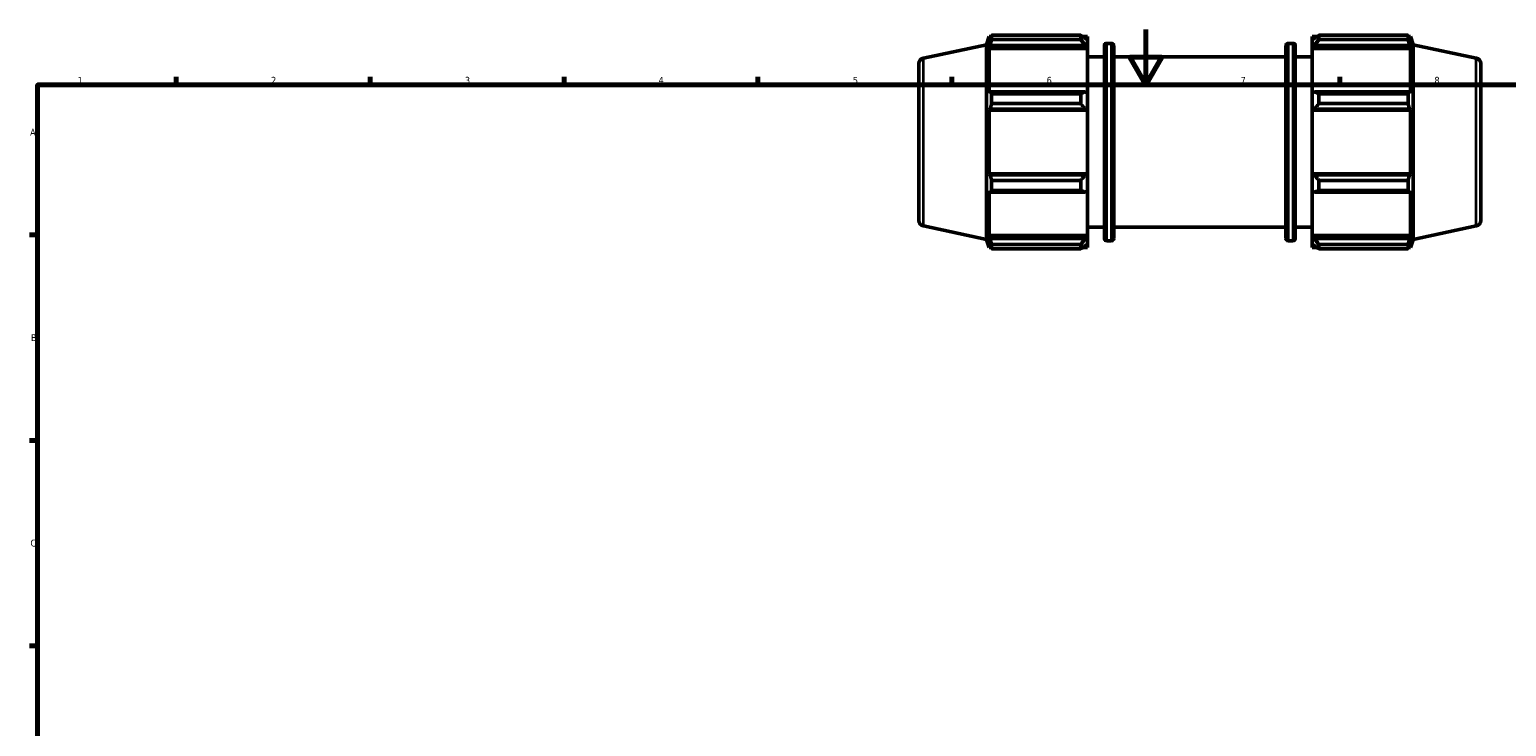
# Model space of a CAD drawing. Header units: millimetres. Extents: x 0 to 931, y 0 to 945.
# Tile 3 of 6: x 17 to 551, y 342 to 594. Entities that reach past the tile are written whole.
import ezdxf

# ---------------------------------------------------------------- set-up
doc = ezdxf.new("R2010")
doc.units = ezdxf.units.MM
for name, color, linetype, lineweight in [('Border (ISO)', 7, 'Continuous', 70), ('Visible (ISO)', 7, 'Continuous', 50), ('Visible Narrow (ISO)', 7, 'Continuous', 35)]:
    doc.layers.add(name, color=color, linetype=linetype, lineweight=lineweight)
doc.styles.add('Note Text (ISO)', font='tahoma.ttf')

# ---------------------------------------------------------------- blocks, each defined once
blk = doc.blocks.new('Borders Default Border')
at = {"layer": 'Border (ISO)'}
for p, q in [((70.08, 574), (70.08, 576.9)), ((140.17, 574), (140.17, 576.9)), ((210.25, 574), (210.25, 576.9)), ((280.33, 574), (280.33, 576.9)), ((350.42, 574), (350.42, 576.9)), ((490.58, 574), (490.58, 576.9)), ((20, 519.75), (17.1, 519.75)), ((20, 445.5), (17.1, 445.5)), ((20, 371.25), (17.1, 371.25))]:
    blk.add_line(p, q, dxfattribs=at)
at = {"layer": 'Border (ISO)', "flags": 128}
for points in [[(420.5, 594), (420.5, 574), (414.73, 584), (426.27, 584), (420.5, 574)], [(20, 20), (20, 574), (821, 574), (821, 20), (20, 20)]]:
    blk.add_lwpolyline(points, dxfattribs=at)
at = {"layer": 'Border (ISO)', "color": 232, "true_color": 0xca0064, "char_height": 2.5, "attachment_point": 7, "style": 'Note Text (ISO)'}
for s, insert in [('1', (34.48, 574.4)), ('2', (104.37, 574.4)), ('3', (174.43, 574.35)), ('4', (244.42, 574.4)), ('5', (314.64, 574.35)), ('6', (384.66, 574.35)), ('7', (454.77, 574.4)), ('8', (524.81, 574.34)), ('A', (17.29, 555.62)), ('B', (17.59, 481.37)), ('C', (17.43, 407.08))]:
    blk.add_mtext(s, dxfattribs=dict(at, insert=insert))

msp = doc.modelspace()

# ---------------------------------------------------------------- linework, layer by layer
at = {"layer": 'Visible (ISO)'}
for p, q in [((340.1154, 583.6774), (362.8912, 588.5185)), ((362.8912, 588.5185), (363.8504, 591.4706)), ((362.8912, 518.1628), (362.8912, 588.5185)), ((363.8504, 591.4706), (363.8504, 589.7059)), ((363.8504, 591.4706), (364.5508, 591.4706)), ((364.2501, 590.8789), (363.8504, 589.7059)), ((363.8504, 587.1624), (364.2501, 588.2534)), ((399.4312, 587.1624), (363.8504, 587.1624)), ((363.8504, 587.1624), (363.8504, 570.9471)), ((364.2501, 588.2534), (398.6112, 588.2534)), ((364.7829, 590.4361), (364.7829, 591.9187)), ((364.7829, 591.9187), (396.9712, 591.9187)), ((396.9712, 590.4361), (364.7829, 590.4361)), ((396.9712, 590.4361), (396.9712, 591.9187)), ((397.6858, 591.4706), (399.4312, 591.4706)), ((399.4312, 590.0969), (398.6112, 590.8789)), ((398.6112, 588.2534), (399.4312, 587.526)), ((399.4312, 590.0969), (399.4312, 591.4706)), ((399.4312, 590.0969), (399.4312, 587.526)), ((399.4312, 587.526), (399.4312, 587.1624)), ((399.4312, 571.1364), (399.4312, 587.1624)), ((405.5212, 518.4706), (405.5212, 588.2106)), ((406.3212, 589.0106), (408.1046, 589.0106)), ((408.9046, 588.2106), (408.9046, 518.4706)), ((471.1579, 518.4706), (471.1579, 588.2106)), ((471.9579, 589.0106), (473.7412, 589.0106)), ((474.5412, 588.2106), (474.5412, 518.4706)), ((480.6312, 591.4706), (480.6312, 590.0969)), ((480.6312, 591.4706), (482.3766, 591.4706)), ((481.4512, 590.8789), (480.6312, 590.0969)), ((480.6312, 587.526), (480.6312, 590.0969)), ((480.6312, 587.526), (481.4512, 588.2534)), ((480.6312, 587.1624), (480.6312, 587.526)), ((480.6312, 587.1624), (480.6312, 571.1364)), ((480.6312, 587.1624), (516.212, 587.1624)), ((481.4512, 588.2534), (515.8124, 588.2534)), ((483.0912, 591.9187), (483.0912, 590.4361)), ((483.0912, 591.9187), (515.2795, 591.9187)), ((515.2795, 590.4361), (483.0912, 590.4361)), ((515.2795, 590.4361), (515.2795, 591.9187)), ((515.5117, 591.4706), (516.212, 591.4706)), ((516.212, 589.7059), (515.8124, 590.8789)), ((515.8124, 588.2534), (516.212, 587.1624)), ((516.212, 589.7059), (516.212, 591.4706)), ((517.1712, 588.5185), (516.212, 591.4706)), ((516.212, 570.9471), (516.212, 587.1624)), ((517.1712, 518.1628), (517.1712, 588.5185)), ((539.947, 583.6774), (517.1712, 588.5185)), ((399.4312, 584.0906), (405.5212, 584.0906)), ((408.9046, 584.0906), (471.1579, 584.0906)), ((474.5412, 584.0906), (480.6312, 584.0906)), ((338.5312, 581.7211), (338.5312, 524.9602)), ((541.5312, 581.7211), (541.5312, 524.9602)), ((364.2501, 571.5151), (363.8504, 570.9471)), ((398.6112, 571.5151), (364.2501, 571.5151)), ((399.4312, 571.1364), (398.6112, 571.5151)), ((399.4312, 571.1364), (399.4312, 564.9298)), ((481.4512, 571.5151), (480.6312, 571.1364)), ((480.6312, 564.9298), (480.6312, 571.1364)), ((515.8124, 571.5151), (481.4512, 571.5151)), ((516.212, 570.9471), (515.8124, 571.5151)), ((364.7829, 567.2235), (364.7829, 570.8028)), ((364.7829, 570.8028), (396.9712, 570.8028)), ((396.9712, 567.2235), (364.7829, 567.2235)), ((396.9712, 567.2235), (396.9712, 570.8028)), ((483.0912, 570.8028), (483.0912, 567.2235)), ((483.0912, 570.8028), (515.2795, 570.8028)), ((515.2795, 567.2235), (483.0912, 567.2235)), ((515.2795, 567.2235), (515.2795, 570.8028)), ((363.8504, 564.8065), (364.2501, 565.1764)), ((399.4312, 564.8065), (363.8504, 564.8065)), ((363.8504, 564.8065), (363.8504, 541.8747)), ((364.2501, 565.1764), (398.6112, 565.1764)), ((398.6112, 565.1764), (399.4312, 564.9298)), ((399.4312, 564.9298), (399.4312, 564.8065)), ((399.4312, 541.8747), (399.4312, 564.8065)), ((480.6312, 564.9298), (481.4512, 565.1764)), ((480.6312, 564.8065), (480.6312, 564.9298)), ((480.6312, 564.8065), (480.6312, 541.8747)), ((480.6312, 564.8065), (516.212, 564.8065)), ((481.4512, 565.1764), (515.8124, 565.1764)), ((515.8124, 565.1764), (516.212, 564.8065)), ((516.212, 541.8747), (516.212, 564.8065)), ((364.2501, 541.5048), (363.8504, 541.8747)), ((399.4312, 541.8747), (363.8504, 541.8747)), ((398.6112, 541.5048), (364.2501, 541.5048)), ((364.7829, 535.8785), (364.7829, 539.4578)), ((364.7829, 539.4578), (396.9712, 539.4578)), ((396.9712, 535.8785), (396.9712, 539.4578)), ((399.4312, 541.7514), (398.6112, 541.5048)), ((399.4312, 541.8747), (399.4312, 541.7514)), ((399.4312, 541.7514), (399.4312, 535.5448)), ((480.6312, 541.7514), (480.6312, 541.8747)), ((480.6312, 541.8747), (516.212, 541.8747)), ((480.6312, 535.5448), (480.6312, 541.7514)), ((481.4512, 541.5048), (480.6312, 541.7514)), ((515.8124, 541.5048), (481.4512, 541.5048)), ((483.0912, 539.4578), (483.0912, 535.8785)), ((483.0912, 539.4578), (515.2795, 539.4578)), ((515.2795, 535.8785), (515.2795, 539.4578)), ((516.212, 541.8747), (515.8124, 541.5048)), ((363.8504, 535.7342), (364.2501, 535.1662)), ((363.8504, 535.7342), (363.8504, 519.5189)), ((364.2501, 535.1662), (398.6112, 535.1662)), ((396.9712, 535.8785), (364.7829, 535.8785)), ((398.6112, 535.1662), (399.4312, 535.5448)), ((399.4312, 519.5189), (399.4312, 535.5448)), ((480.6312, 535.5448), (481.4512, 535.1662)), ((480.6312, 535.5448), (480.6312, 519.5189)), ((481.4512, 535.1662), (515.8124, 535.1662)), ((515.2795, 535.8785), (483.0912, 535.8785)), ((515.8124, 535.1662), (516.212, 535.7342)), ((516.212, 519.5189), (516.212, 535.7342)), ((340.1154, 523.0039), (362.8912, 518.1628)), ((362.8912, 518.1628), (363.8504, 515.2106)), ((364.2501, 518.4279), (363.8504, 519.5189)), ((399.4312, 519.5189), (363.8504, 519.5189)), ((398.6112, 518.4279), (364.2501, 518.4279)), ((399.4312, 519.1552), (398.6112, 518.4279)), ((399.4312, 522.5906), (405.5212, 522.5906)), ((399.4312, 519.5189), (399.4312, 519.1552)), ((399.4312, 519.1552), (399.4312, 516.5844)), ((408.9046, 522.5906), (471.1579, 522.5906)), ((474.5412, 522.5906), (480.6312, 522.5906)), ((480.6312, 519.1552), (480.6312, 519.5189)), ((480.6312, 519.5189), (516.212, 519.5189)), ((480.6312, 516.5844), (480.6312, 519.1552)), ((481.4512, 518.4279), (480.6312, 519.1552)), ((515.8124, 518.4279), (481.4512, 518.4279)), ((516.212, 519.5189), (515.8124, 518.4279)), ((517.1712, 518.1628), (516.212, 515.2106)), ((539.947, 523.0039), (517.1712, 518.1628)), ((363.8504, 516.9754), (364.2501, 515.8023)), ((363.8504, 516.9754), (363.8504, 515.2106)), ((363.8504, 515.2106), (364.5508, 515.2106)), ((364.7829, 514.7626), (364.7829, 516.2452)), ((364.7829, 516.2452), (396.9712, 516.2452)), ((396.9712, 514.7626), (364.7829, 514.7626)), ((396.9712, 514.7626), (396.9712, 516.2452)), ((397.6858, 515.2106), (399.4312, 515.2106)), ((398.6112, 515.8023), (399.4312, 516.5844)), ((399.4312, 515.2106), (399.4312, 516.5844)), ((406.3212, 517.6706), (408.1046, 517.6706)), ((471.9579, 517.6706), (473.7412, 517.6706)), ((480.6312, 516.5844), (481.4512, 515.8023)), ((480.6312, 516.5844), (480.6312, 515.2106)), ((480.6312, 515.2106), (482.3766, 515.2106)), ((483.0912, 516.2452), (483.0912, 514.7626)), ((483.0912, 516.2452), (515.2795, 516.2452)), ((515.2795, 514.7626), (483.0912, 514.7626)), ((515.2795, 514.7626), (515.2795, 516.2452)), ((515.5117, 515.2106), (516.212, 515.2106)), ((515.8124, 515.8023), (516.212, 516.9754)), ((516.212, 515.2106), (516.212, 516.9754))]:
    msp.add_line(p, q, dxfattribs=at)
for centre, radius, start, end in [((406.3212, 588.2106), 0.8, 90, 180), ((408.1046, 588.2106), 0.8, 0, 90), ((471.9579, 588.2106), 0.8, 90, 180), ((473.7412, 588.2106), 0.8, 0, 90), ((340.5312, 581.7211), 2, 102, 180), ((539.5312, 581.7211), 2, 0, 78), ((340.5312, 524.9602), 2, 180, 258), ((539.5312, 524.9602), 2, 282, 0), ((406.3212, 518.4706), 0.8, 180, 270), ((408.1046, 518.4706), 0.8, 270, 0), ((471.9579, 518.4706), 0.8, 180, 270), ((473.7412, 518.4706), 0.8, 270, 0)]:
    msp.add_arc(centre, radius, start, end, dxfattribs=at)
for points, weights in [([(364.2501, 590.8789), (364.5058, 591.3882), (364.7829, 591.9187)], [1.00246146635, 1.00163889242, 1]), ([(364.7829, 590.4361), (364.5058, 589.3225), (364.2501, 588.2534)], [1, 1.00163889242, 1.00246146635]), ([(398.6112, 590.8789), (397.824, 591.3882), (396.9712, 591.9187)], [1.00566479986, 1.01081580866, 1.0151638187]), ([(396.9712, 590.4361), (397.824, 589.3225), (398.6112, 588.2534)], [1.0151638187, 1.01081580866, 1.00566479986]), ([(483.0912, 591.9187), (482.2384, 591.3882), (481.4512, 590.8789)], [1.0151638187, 1.01081580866, 1.00566479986]), ([(481.4512, 588.2534), (482.2384, 589.3225), (483.0912, 590.4361)], [1.00566479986, 1.01081580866, 1.0151638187]), ([(515.2795, 591.9187), (515.5566, 591.3882), (515.8124, 590.8789)], [1, 1.00163889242, 1.00246146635]), ([(515.8124, 588.2534), (515.5566, 589.3225), (515.2795, 590.4361)], [1.00246146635, 1.00163889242, 1]), ([(364.2501, 571.5151), (364.5058, 571.1662), (364.7829, 570.8028)], [1.00246146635, 1.00163889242, 1]), ([(398.6112, 571.5151), (397.824, 571.1662), (396.9712, 570.8028)], [1.00566479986, 1.01081580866, 1.0151638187]), ([(483.0912, 570.8028), (482.2384, 571.1662), (481.4512, 571.5151)], [1.0151638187, 1.01081580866, 1.00566479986]), ([(515.2795, 570.8028), (515.5566, 571.1662), (515.8124, 571.5151)], [1, 1.00163889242, 1.00246146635]), ([(364.7829, 567.2235), (364.5058, 566.1791), (364.2501, 565.1764)], [1, 1.00163889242, 1.00246146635]), ([(396.9712, 567.2235), (397.824, 566.1791), (398.6112, 565.1764)], [1.0151638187, 1.01081580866, 1.00566479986]), ([(481.4512, 565.1764), (482.2384, 566.1791), (483.0912, 567.2235)], [1.00566479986, 1.01081580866, 1.0151638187]), ([(515.8124, 565.1764), (515.5566, 566.1791), (515.2795, 567.2235)], [1.00246146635, 1.00163889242, 1]), ([(364.2501, 541.5048), (364.5058, 540.5022), (364.7829, 539.4578)], [1.00246146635, 1.00163889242, 1]), ([(398.6112, 541.5048), (397.824, 540.5022), (396.9712, 539.4578)], [1.00566479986, 1.01081580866, 1.0151638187]), ([(483.0912, 539.4578), (482.2384, 540.5022), (481.4512, 541.5048)], [1.0151638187, 1.01081580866, 1.00566479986]), ([(515.2795, 539.4578), (515.5566, 540.5022), (515.8124, 541.5048)], [1, 1.00163889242, 1.00246146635]), ([(364.7829, 535.8785), (364.5058, 535.5151), (364.2501, 535.1662)], [1, 1.00163889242, 1.00246146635]), ([(396.9712, 535.8785), (397.824, 535.5151), (398.6112, 535.1662)], [1.0151638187, 1.01081580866, 1.00566479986]), ([(481.4512, 535.1662), (482.2384, 535.5151), (483.0912, 535.8785)], [1.00566479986, 1.01081580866, 1.0151638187]), ([(515.8124, 535.1662), (515.5566, 535.5151), (515.2795, 535.8785)], [1.00246146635, 1.00163889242, 1]), ([(364.2501, 518.4279), (364.5058, 517.3588), (364.7829, 516.2452)], [1.00246146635, 1.00163889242, 1]), ([(398.6112, 518.4279), (397.824, 517.3588), (396.9712, 516.2452)], [1.00566479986, 1.01081580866, 1.0151638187]), ([(483.0912, 516.2452), (482.2384, 517.3588), (481.4512, 518.4279)], [1.0151638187, 1.01081580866, 1.00566479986]), ([(515.2795, 516.2452), (515.5566, 517.3588), (515.8124, 518.4279)], [1, 1.00163889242, 1.00246146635]), ([(364.7829, 514.7626), (364.5058, 515.2931), (364.2501, 515.8023)], [1, 1.00163889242, 1.00246146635]), ([(396.9712, 514.7626), (397.824, 515.2931), (398.6112, 515.8023)], [1.0151638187, 1.01081580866, 1.00566479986]), ([(481.4512, 515.8023), (482.2384, 515.2931), (483.0912, 514.7626)], [1.00566479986, 1.01081580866, 1.0151638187]), ([(515.8124, 515.8023), (515.5566, 515.2931), (515.2795, 514.7626)], [1.00246146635, 1.00163889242, 1])]:
    msp.add_rational_spline(points, weights, degree=2, dxfattribs=at)
at = {"layer": 'Visible Narrow (ISO)'}
for p, q in [((406.3212, 588.5715), (406.3212, 518.1098)), ((408.1046, 518.1098), (408.1046, 588.5715)), ((471.9579, 588.5715), (471.9579, 518.1098)), ((473.7412, 518.1098), (473.7412, 588.5715)), ((340.1154, 523.3774), (340.1154, 583.3039)), ((539.947, 523.3774), (539.947, 583.3039))]:
    msp.add_line(p, q, dxfattribs=at)

# ---------------------------------------------------------------- block references
msp.add_blockref('Borders Default Border', (0, 0))

doc.saveas('drawing.dxf')
